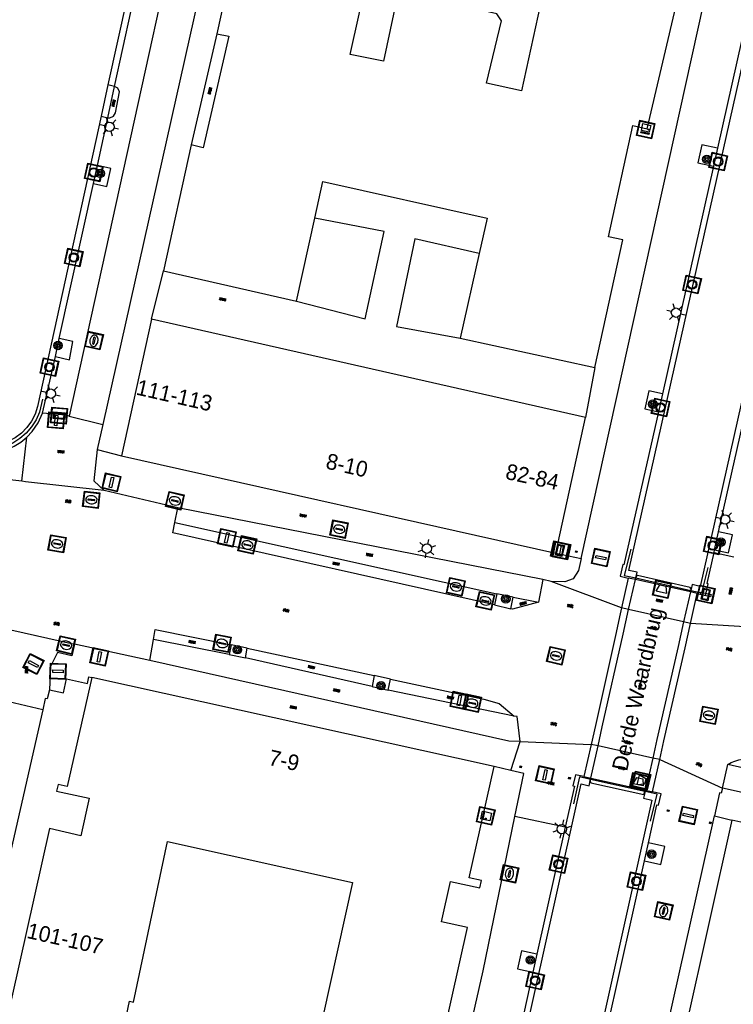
# Model space of a CAD drawing. Header units: metres. Extents: x 93870 to 95789, y 463036 to 464040.
# Tile 139 of 256: x 94405 to 94450, y 463748 to 463811. Entities that reach past the tile are written whole.
import ezdxf
from ezdxf.enums import TextEntityAlignment as Align

# ---------------------------------------------------------------- set-up
doc = ezdxf.new("R2010")
doc.units = ezdxf.units.M
doc.header["$LTSCALE"] = 25.4
for name, color, linetype in [('B_BEBOUWINGSGRENS_0', 1, 'Continuous'), ('G_GRENS_ALGEMEEN_0', 7, 'Continuous'), ('K_KUNSTWERKGRENS_1', 1, 'Continuous'), ('Q_BALUSTRADE_LIJN_1', 193, 'Continuous'), ('Q_BLOEMBAK_0', 93, 'Continuous'), ('Q_BOOM_0', 3, 'Continuous'), ('Q_BRANDKRAAN_0', 5, 'Continuous'), ('Q_CAI-KAST_0', 10, 'Continuous'), ('Q_INSPECTIE_OF_RIOOLPUT_0', 253, 'Continuous'), ('Q_KOLK_0', 254, 'Continuous'), ('Q_LICHTMAST_0', 2, 'Continuous'), ('Q_MEERRING_0', 7, 'Continuous'), ('Q_STRAATNAAMBORD_0', 7, 'Continuous'), ('Q_VERKEERSBORDPAAL_0', 40, 'Continuous'), ('Q_WATERLEIDINGPUT_0', 5, 'Continuous'), ('Q_ZAND_ZOUTBAK_0', 7, 'Continuous'), ('Q_ZAND_ZOUTBAK_1', 7, 'Continuous'), ('S_GBKN_SYMBOOL_GV_GROOT_0', 7, 'Continuous'), ('S_GBKN_SYMBOOL_GV_GROOT_1', 7, 'Continuous'), ('S_GBKN_SYMBOOL_OV_GROOT_0', 7, 'Continuous'), ('S_GBKN_SYMBOOL_OV_GROOT_1', 7, 'Continuous'), ('T_HEK_LIJN_0', 6, 'Continuous'), ('V_WEGGRENS_0', 7, 'Continuous'), ('V_WEGGRENS_1', 7, 'Continuous'), ('W_WATERGRENS_0', 5, 'Continuous'), ('Z_GBKN_HUISNUMMER_0', 252, 'Continuous'), ('Z_KUNSTWERKNAAM_1', 252, 'Continuous')]:
    doc.layers.add(name, color=color, linetype=linetype)
doc.layers.add('Q_AFSLUITPAAL_0', color=7, linetype='Continuous', true_color=0xf86a3a)
doc.layers.add('Q_PAALTJE_0', color=7, linetype='Continuous', true_color=0x666666)

# ---------------------------------------------------------------- blocks, each defined once
blk = doc.blocks.new('Q_ZAND_ZOUTBAK')
for points in [[(-0.5, 0.5), (0.5, 0.5), (0.5, -0.5), (-0.5, -0.5)], [(-0.336, 0.197), (0.331, 0.197), (0.19, -0.251), (-0.196, -0.251)]]:
    blk.add_lwpolyline(points, close=True)
blk.add_lwpolyline([(-0.442, 0.464), (0.438, 0.464, -0.414214), (0.459, 0.442), (0.459, -0.437, -0.414214), (0.438, -0.459), (-0.442, -0.459, -0.414214), (-0.463, -0.437), (-0.463, 0.442), (-0.463, 0.444), (-0.463, 0.446), (-0.463, 0.448), (-0.462, 0.45), (-0.461, 0.451), (-0.46, 0.453), (-0.459, 0.455), (-0.458, 0.456), (-0.457, 0.457), (-0.456, 0.459), (-0.454, 0.46), (-0.453, 0.461), (-0.451, 0.462), (-0.449, 0.462), (-0.447, 0.463), (-0.446, 0.463), (-0.444, 0.464), (-0.442, 0.464)], format="xyb")
blk = doc.blocks.new('Q_BLOEMBAK')
for points in [[(-0.5, 0.5), (0.5, 0.5), (0.5, -0.5), (-0.5, -0.5)], [(-0.336, 0.197), (0.331, 0.197), (0.19, -0.251), (-0.196, -0.251)]]:
    blk.add_lwpolyline(points, close=True)
blk.add_lwpolyline([(-0.442, 0.464), (0.438, 0.464, -0.414214), (0.459, 0.442), (0.459, -0.437, -0.414214), (0.438, -0.459), (-0.442, -0.459, -0.414214), (-0.463, -0.437), (-0.463, 0.442), (-0.463, 0.444), (-0.463, 0.446), (-0.463, 0.448), (-0.462, 0.45), (-0.461, 0.451), (-0.46, 0.453), (-0.459, 0.455), (-0.458, 0.456), (-0.457, 0.457), (-0.456, 0.459), (-0.454, 0.46), (-0.453, 0.461), (-0.451, 0.462), (-0.449, 0.462), (-0.447, 0.463), (-0.446, 0.463), (-0.444, 0.464), (-0.442, 0.464)], format="xyb")
blk = doc.blocks.new('Q_STRAATNAAMBORD')
for points in [[(-0.5, 0.5), (0.5, 0.5), (0.5, -0.5), (-0.5, -0.5)], [(-0.369, 0.22), (0.358, 0.22), (0.358, -0.214), (-0.369, -0.214)]]:
    blk.add_lwpolyline(points, close=True)
for points in [[(-0.442, 0.464), (0.438, 0.464, -0.414214), (0.459, 0.442), (0.459, -0.437, -0.414214), (0.438, -0.459), (-0.442, -0.459, -0.414214), (-0.463, -0.437), (-0.463, 0.442), (-0.463, 0.444), (-0.463, 0.446), (-0.463, 0.448), (-0.462, 0.45), (-0.461, 0.451), (-0.46, 0.453), (-0.459, 0.455), (-0.458, 0.456), (-0.457, 0.457), (-0.456, 0.459), (-0.454, 0.46), (-0.453, 0.461), (-0.451, 0.462), (-0.449, 0.462), (-0.447, 0.463), (-0.446, 0.463), (-0.444, 0.464), (-0.442, 0.464)], [(-0.287, 0.16), (0.281, 0.16, -0.414214), (0.303, 0.139), (0.303, -0.134, -0.414214), (0.281, -0.156), (-0.287, -0.156, -0.414214), (-0.308, -0.134), (-0.308, 0.139), (-0.308, 0.14), (-0.308, 0.142), (-0.307, 0.144), (-0.307, 0.146), (-0.306, 0.148), (-0.305, 0.149), (-0.304, 0.151), (-0.303, 0.152), (-0.302, 0.154), (-0.3, 0.155), (-0.299, 0.156), (-0.297, 0.157), (-0.296, 0.158), (-0.294, 0.159), (-0.292, 0.159), (-0.29, 0.16), (-0.288, 0.16), (-0.287, 0.16)]]:
    blk.add_lwpolyline(points, format="xyb")
blk = doc.blocks.new('Q_CAI-KAST')
for points in [[(-0.5, 0.5), (0.5, 0.5), (0.5, -0.5), (-0.5, -0.5)], [(-0.262, 0.264), (0.25, 0.264), (0.25, 0.187), (-0.262, 0.187)], [(-0.262, 0.107), (0.25, 0.107), (0.25, -0.332), (-0.262, -0.332)]]:
    blk.add_lwpolyline(points, close=True)
blk.add_lwpolyline([(-0.442, 0.464), (0.438, 0.464, -0.414214), (0.459, 0.442), (0.459, -0.437, -0.414214), (0.438, -0.459), (-0.442, -0.459, -0.414214), (-0.463, -0.437), (-0.463, 0.442), (-0.463, 0.444), (-0.463, 0.446), (-0.463, 0.448), (-0.462, 0.45), (-0.461, 0.451), (-0.46, 0.453), (-0.459, 0.455), (-0.458, 0.456), (-0.457, 0.457), (-0.456, 0.459), (-0.454, 0.46), (-0.453, 0.461), (-0.451, 0.462), (-0.449, 0.462), (-0.447, 0.463), (-0.446, 0.463), (-0.444, 0.464), (-0.442, 0.464)], format="xyb")
blk.add_circle((-0.177, -0.034), 0.0354)
blk = doc.blocks.new('Q_LICHTMAST')
for points in [[(-0.26, 0.15), (-0.52, 0.3)], [(0, 0.3), (0, 0.6)], [(0.26, 0.15), (0.52, 0.3)], [(-0.26, -0.15), (-0.52, -0.3)], [(0, -0.3), (0, -0.6)], [(0.26, -0.15), (0.52, -0.3)]]:
    blk.add_lwpolyline(points)
blk.add_circle((0, 0), 0.3)
blk = doc.blocks.new('Q_VERKEERSBORDPAAL')
for points in [[(-0.5, 0.5), (0.5, 0.5), (0.5, -0.5), (-0.5, -0.5)], [(-0.08, 0.333), (0.071, 0.333), (0.071, -0.329), (-0.08, -0.329)]]:
    blk.add_lwpolyline(points, close=True)
blk.add_lwpolyline([(-0.442, 0.464), (0.438, 0.464, -0.414214), (0.459, 0.442), (0.459, -0.437, -0.414214), (0.438, -0.459), (-0.442, -0.459, -0.414214), (-0.463, -0.437), (-0.463, 0.442), (-0.463, 0.444), (-0.463, 0.446), (-0.463, 0.448), (-0.462, 0.45), (-0.461, 0.451), (-0.46, 0.453), (-0.459, 0.455), (-0.458, 0.456), (-0.457, 0.457), (-0.456, 0.459), (-0.454, 0.46), (-0.453, 0.461), (-0.451, 0.462), (-0.449, 0.462), (-0.447, 0.463), (-0.446, 0.463), (-0.444, 0.464), (-0.442, 0.464)], format="xyb")
blk = doc.blocks.new('Q_AFSLUITPAAL')
for points in [[(-0.5, 0.5), (0.5, 0.5), (0.5, -0.5), (-0.5, -0.5)], [(-0.08, 0.333), (0.071, 0.333), (0.071, -0.329), (-0.08, -0.329)]]:
    blk.add_lwpolyline(points, close=True)
blk.add_lwpolyline([(-0.442, 0.464), (0.438, 0.464, -0.414214), (0.459, 0.442), (0.459, -0.437, -0.414214), (0.438, -0.459), (-0.442, -0.459, -0.414214), (-0.463, -0.437), (-0.463, 0.442), (-0.463, 0.444), (-0.463, 0.446), (-0.463, 0.448), (-0.462, 0.45), (-0.461, 0.451), (-0.46, 0.453), (-0.459, 0.455), (-0.458, 0.456), (-0.457, 0.457), (-0.456, 0.459), (-0.454, 0.46), (-0.453, 0.461), (-0.451, 0.462), (-0.449, 0.462), (-0.447, 0.463), (-0.446, 0.463), (-0.444, 0.464), (-0.442, 0.464)], format="xyb")
blk = doc.blocks.new('Q_PAAL_STEEN')
for points in [[(-0.5, 0.5), (0.5, 0.5), (0.5, -0.5), (-0.5, -0.5)], [(-0.08, 0.33), (0.07, 0.33), (0.07, -0.33), (-0.08, -0.33)]]:
    blk.add_lwpolyline(points, close=True)
blk.add_lwpolyline([(-0.44, 0.46), (0.44, 0.46, -0.414214), (0.46, 0.44), (0.46, -0.44, -0.414214), (0.44, -0.46), (-0.44, -0.46, -0.414214), (-0.46, -0.44), (-0.46, 0.44), (-0.46, 0.44), (-0.46, 0.45), (-0.46, 0.45), (-0.46, 0.45), (-0.46, 0.45), (-0.46, 0.45), (-0.46, 0.45), (-0.46, 0.46), (-0.46, 0.46), (-0.46, 0.46), (-0.45, 0.46), (-0.45, 0.46), (-0.45, 0.46), (-0.45, 0.46), (-0.45, 0.46), (-0.45, 0.46), (-0.44, 0.46), (-0.44, 0.46)], format="xyb")
blk = doc.blocks.new('Q_PAALTJE')
at = {"color": 251, "true_color": 0x666666, "xscale": 0.1, "yscale": 0.1, "zscale": 0.01}
blk.add_blockref('Q_PAAL_STEEN', (0, 0), dxfattribs=at)
blk = doc.blocks.new('Q_INSPECTIE_OF_RIOOLPUT')
blk.add_lwpolyline([(-0.5, 0.5), (0.5, 0.5), (0.5, -0.5), (-0.5, -0.5)], close=True)
for points in [[(-0.442, 0.464), (0.438, 0.464, -0.414214), (0.459, 0.442), (0.459, -0.437, -0.414214), (0.438, -0.459), (-0.442, -0.459, -0.414214), (-0.463, -0.437), (-0.463, 0.442), (-0.463, 0.444), (-0.463, 0.446), (-0.463, 0.448), (-0.462, 0.45), (-0.461, 0.451), (-0.46, 0.453), (-0.459, 0.455), (-0.458, 0.456), (-0.457, 0.457), (-0.456, 0.459), (-0.454, 0.46), (-0.453, 0.461), (-0.451, 0.462), (-0.449, 0.462), (-0.447, 0.463), (-0.446, 0.463), (-0.444, 0.464), (-0.442, 0.464)], [(-0.345, 0.105, 0.380426), (-0.276, -0.18)], [(-0.008, 0.266, 0.240218), (-0.345, 0.105)], [(-0.194, 0.045, 0.853344), (-0.194, -0.032)], [(0.331, 0.111, 0.240191), (-0.008, 0.266)], [(0.185, -0.032, 0.849746), (0.185, 0.045)], [(0.267, -0.176, 0.380426), (0.331, 0.111)], [(-0.276, -0.18, 0.148452), (0.012, -0.257)], [(0.012, -0.257, 0.131742), (0.267, -0.176)]]:
    blk.add_lwpolyline(points, format="xyb")
for points in [[(-0.194, 0.045), (0.185, 0.045)], [(0.185, -0.032), (-0.194, -0.032)]]:
    blk.add_lwpolyline(points)
blk = doc.blocks.new('Q_WATERLEIDINGPUT')
blk.add_lwpolyline([(-0.5, 0.5), (0.5, 0.5), (0.5, -0.5), (-0.5, -0.5)], close=True)
for points in [[(-0.442, 0.464), (0.438, 0.464, -0.414214), (0.459, 0.442), (0.459, -0.437, -0.414214), (0.438, -0.459), (-0.442, -0.459, -0.414214), (-0.463, -0.437), (-0.463, 0.442), (-0.463, 0.444), (-0.463, 0.446), (-0.463, 0.448), (-0.462, 0.45), (-0.461, 0.451), (-0.46, 0.453), (-0.459, 0.455), (-0.458, 0.456), (-0.457, 0.457), (-0.456, 0.459), (-0.454, 0.46), (-0.453, 0.461), (-0.451, 0.462), (-0.449, 0.462), (-0.447, 0.463), (-0.446, 0.463), (-0.444, 0.464), (-0.442, 0.464)], [(-0.345, 0.105, 0.380426), (-0.276, -0.18)], [(-0.008, 0.266, 0.240218), (-0.345, 0.105)], [(-0.194, 0.045, 0.853344), (-0.194, -0.032)], [(0.331, 0.111, 0.240191), (-0.008, 0.266)], [(0.185, -0.032, 0.849746), (0.185, 0.045)], [(0.267, -0.176, 0.380426), (0.331, 0.111)], [(-0.276, -0.18, 0.148452), (0.012, -0.257)], [(0.012, -0.257, 0.131742), (0.267, -0.176)]]:
    blk.add_lwpolyline(points, format="xyb")
for points in [[(-0.194, 0.045), (0.185, 0.045)], [(0.185, -0.032), (-0.194, -0.032)]]:
    blk.add_lwpolyline(points)
blk = doc.blocks.new('Q_KOLK')
blk.add_lwpolyline([(-0.5, 0.5), (0.5, 0.5), (0.5, -0.5), (-0.5, -0.5)], close=True)
for points in [[(-0.442, 0.464), (0.438, 0.464, -0.414214), (0.459, 0.442), (0.459, -0.437, -0.414214), (0.438, -0.459), (-0.442, -0.459, -0.414214), (-0.463, -0.437), (-0.463, 0.442, -0.414214), (-0.442, 0.464)], [(-0.345, 0.105, 0.380426), (-0.276, -0.18)], [(-0.008, 0.266, 0.240218), (-0.345, 0.105)], [(-0.194, 0.045, 0.853344), (-0.194, -0.032)], [(0.331, 0.111, 0.240191), (-0.008, 0.266)], [(0.185, -0.032, 0.849746), (0.185, 0.045)], [(0.267, -0.176, 0.380426), (0.331, 0.111)], [(-0.276, -0.18, 0.148452), (0.012, -0.257)], [(0.012, -0.257, 0.131742), (0.267, -0.176)]]:
    blk.add_lwpolyline(points, format="xyb")
for points in [[(-0.194, 0.045), (0.185, 0.045)], [(0.185, -0.032), (-0.194, -0.032)]]:
    blk.add_lwpolyline(points)
blk = doc.blocks.new('Q_BRANDKRAAN')
blk.add_lwpolyline([(-0.5, 0.5), (0.5, 0.5), (0.5, -0.5), (-0.5, -0.5)], close=True)
for points in [[(-0.442, 0.464), (0.438, 0.464, -0.414214), (0.459, 0.442), (0.459, -0.437, -0.414214), (0.438, -0.459), (-0.442, -0.459, -0.414214), (-0.463, -0.437), (-0.463, 0.442), (-0.463, 0.444), (-0.463, 0.446), (-0.463, 0.448), (-0.462, 0.45), (-0.461, 0.451), (-0.46, 0.453), (-0.459, 0.455), (-0.458, 0.456), (-0.457, 0.457), (-0.456, 0.459), (-0.454, 0.46), (-0.453, 0.461), (-0.451, 0.462), (-0.449, 0.462), (-0.447, 0.463), (-0.446, 0.463), (-0.444, 0.464), (-0.442, 0.464)], [(-0.345, 0.105, 0.380426), (-0.276, -0.18)], [(-0.008, 0.266, 0.240218), (-0.345, 0.105)], [(-0.194, 0.045, 0.853344), (-0.194, -0.032)], [(0.331, 0.111, 0.240191), (-0.008, 0.266)], [(0.185, -0.032, 0.849746), (0.185, 0.045)], [(0.267, -0.176, 0.380426), (0.331, 0.111)], [(-0.276, -0.18, 0.148452), (0.012, -0.257)], [(0.012, -0.257, 0.131742), (0.267, -0.176)]]:
    blk.add_lwpolyline(points, format="xyb")
for points in [[(-0.194, 0.045), (0.185, 0.045)], [(0.185, -0.032), (-0.194, -0.032)]]:
    blk.add_lwpolyline(points)
blk = doc.blocks.new('Q_MEERRING')
blk.add_lwpolyline([(-0.5, 0.5), (0.5, 0.5), (0.5, -0.5), (-0.5, -0.5)], close=True)
blk.add_lwpolyline([(-0.442, 0.464), (0.438, 0.464, -0.414214), (0.459, 0.442), (0.459, -0.437, -0.414214), (0.438, -0.459), (-0.442, -0.459, -0.414214), (-0.463, -0.437), (-0.463, 0.442), (-0.463, 0.444), (-0.463, 0.446), (-0.463, 0.448), (-0.462, 0.45), (-0.461, 0.451), (-0.46, 0.453), (-0.459, 0.455), (-0.458, 0.456), (-0.457, 0.457), (-0.456, 0.459), (-0.454, 0.46), (-0.453, 0.461), (-0.451, 0.462), (-0.449, 0.462), (-0.447, 0.463), (-0.446, 0.463), (-0.444, 0.464), (-0.442, 0.464)], format="xyb")
for radius in [0.3, 0.3, 0.25, 0.25]:
    blk.add_circle((0, 0), radius)
blk = doc.blocks.new('Q_BOOM')
for radius in [0.27, 0.18, 0.09]:
    blk.add_circle((0, 0), radius)
blk = doc.blocks.new('S_GBKN_SYMBOOL_OV_GROOT')
for points in [[(-0.21875, 0.0625), (0.21875, 0.0625)], [(-0.21875, 0), (0.21875, 0)], [(-0.1875, 0.0625), (-0.1875, 0)], [(-0.125, 0.09375), (-0.125, 0.0625)], [(-0.125, 0), (-0.125, -0.0625)], [(-0.0625, 0.0625), (-0.0625, 0)], [(0, 0.09375), (0, 0.0625)], [(0, 0), (0, -0.0625)], [(0.0625, 0.0625), (0.0625, 0)], [(0.125, 0.09375), (0.125, 0.0625)], [(0.125, 0), (0.125, -0.0625)], [(0.1875, 0.0625), (0.1875, 0)], [(-0.21875, -0.0625), (0.21875, -0.0625)], [(-0.1875, -0.0625), (-0.1875, -0.09375)], [(-0.0625, -0.0625), (-0.0625, -0.09375)], [(0.0625, -0.0625), (0.0625, -0.09375)], [(0.1875, -0.0625), (0.1875, -0.09375)]]:
    blk.add_lwpolyline(points)
blk = doc.blocks.new('S_GBKN_SYMBOOL_GV_GROOT')
for points in [[(-0.1875, 0.03125), (-0.09375, 0.09375)], [(-0.1875, -0.0625), (0.0625, 0.09375)], [(-0.1875, 0.09375), (0.125, -0.09375)], [(-0.1875, 0), (-0.03125, -0.09375)], [(-0.125, -0.09375), (0.1875, 0.09375)], [(-0.0625, 0.09375), (0.1875, -0.0625)], [(0.03125, -0.09375), (0.1875, 0)], [(0.09375, 0.09375), (0.1875, 0.03125)]]:
    blk.add_lwpolyline(points)

msp = doc.modelspace()

# ---------------------------------------------------------------- linework, layer by layer
at = {"layer": 'B_BEBOUWINGSGRENS_0'}
for p, q in [((94423.52, 463837.9), (94417.42, 463809.82)), ((94417.42, 463809.82), (94418.18, 463809.68)), ((94415.78, 463802.74), (94414, 463794.69)), ((94422.51, 463792.76), (94423.676, 463798.07)), ((94434.179, 463795.804), (94432.95, 463790.4)), ((94414, 463794.69), (94422.51, 463792.76)), ((94413.245, 463791.614), (94411.327, 463782.887)), ((94440.957, 463785.329), (94413.245, 463791.614)), ((94432.95, 463790.4), (94441.56, 463788.53)), ((94439.067, 463776.674), (94440.957, 463785.329)), ((94411.327, 463782.887), (94439.067, 463776.674)), ((94435.124, 463763.05), (94409.427, 463768.739)), ((94450.311, 463759.629), (94431.692, 463676.069)), ((94470.575, 463755.085), (94450.311, 463759.629))]:
    msp.add_line(p, q, dxfattribs=at)
for points in [[(94446.81, 463811.92), (94438.51, 463813.7), (94436.87, 463806.2), (94434.63, 463806.69), (94435.6, 463810.66), (94435.29, 463811.11), (94429.38, 463812.46), (94428.92, 463812.1), (94428.06, 463808.08), (94425.92, 463808.51), (94429.96, 463826.55), (94432.05, 463826.07), (94431.48, 463823.31), (94431.84, 463822.86), (94437.75, 463821.51)], [(94441.56, 463788.53), (94443.35, 463796.676), (94442.432, 463796.877), (94443.99, 463803.968), (94444.908, 463803.766), (94446.81, 463811.92)], [(94418.18, 463809.68), (94416.54, 463802.55), (94415.78, 463802.74)], [(94423.676, 463798.07), (94424.19, 463800.41), (94434.69, 463798.05), (94434.179, 463795.804)], [(94409.427, 463768.739), (94407.86, 463761.77), (94407.27, 463761.9), (94407.17, 463761.48), (94409.26, 463761.02), (94408.73, 463758.63), (94406.73, 463759.08), (94403.84, 463746.13), (94404.26, 463746.04)], [(94424.101, 463711.004), (94433.429, 463752.764), (94431.766, 463753.129), (94432.33, 463755.7), (94434.21, 463755.29), (94434.32, 463755.76), (94433.537, 463755.938), (94435.124, 463763.05)], [(94411.12, 463744.6), (94411.84, 463748.06), (94412.1, 463748), (94414.26, 463758.26), (94426.09, 463755.63), (94423.23, 463742.74), (94421.58, 463743.1), (94419.15, 463732.14), (94420.79, 463731.77), (94416.56, 463712.7)]]:
    msp.add_lwpolyline(points, dxfattribs=at)
at = {"layer": 'G_GRENS_ALGEMEEN_0'}
for p, q in [((94410.877, 463806.475), (94410.447, 463806.565)), ((94410.461, 463804.467), (94410.877, 463806.475)), ((94410.021, 463804.568), (94410.461, 463804.467)), ((94449.393, 463802.533), (94449.135, 463801.383)), ((94409.537, 463800.278), (94409.791, 463801.427)), ((94407.1, 463789.22), (94407.352, 463790.369)), ((94445.875, 463786.852), (94445.616, 463785.702)), ((94449.21, 463776.881), (94449.466, 463778.031)), ((94444.724, 463757.019), (94444.98, 463758.169)), ((94437.859, 463751.07), (94437.602, 463749.92))]:
    msp.add_line(p, q, dxfattribs=at)
at = {"layer": 'K_KUNSTWERKGRENS_1'}
for p, q in [((94443.696, 463775.079), (94443.269, 463773.173)), ((94444.148, 463774.983), (94443.696, 463775.079)), ((94444.148, 463774.983), (94444.148, 463774.983)), ((94447.662, 463774.19), (94447.685, 463774.291)), ((94448.105, 463774.088), (94447.662, 463774.19)), ((94447.672, 463772.178), (94448.105, 463774.088)), ((94443.269, 463773.173), (94443.142, 463772.606)), ((94443.142, 463772.606), (94442.919, 463771.608)), ((94447.318, 463770.617), (94447.672, 463772.178)), ((94442.919, 463771.608), (94441.59, 463765.674)), ((94445.972, 463764.678), (94447.318, 463770.617)), ((94441.59, 463765.674), (94441.318, 463764.459)), ((94445.703, 463763.49), (94445.972, 463764.678)), ((94441.318, 463764.459), (94440.858, 463762.406)), ((94440.858, 463762.406), (94441.299, 463762.308)), ((94441.281, 463762.225), (94441.263, 463762.144)), ((94441.299, 463762.308), (94441.281, 463762.225)), ((94444.758, 463761.456), (94444.785, 463761.527)), ((94444.785, 463761.527), (94444.786, 463761.527)), ((94444.786, 463761.527), (94445.235, 463761.425))]:
    msp.add_line(p, q, dxfattribs=at)
for points in [[(94447.703, 463774.377), (94447.652, 463774.476), (94444.282, 463775.235), (94444.192, 463775.178), (94444.148, 463774.983)], [(94447.685, 463774.291), (94447.704, 463774.376), (94447.703, 463774.377)], [(94441.263, 463762.144), (94441.254, 463762.105), (94441.306, 463762.015), (94444.684, 463761.258), (94444.758, 463761.456)]]:
    msp.add_lwpolyline(points, dxfattribs=at)
at = {"layer": 'Q_BALUSTRADE_LIJN_1'}
for p, q in [((94444.175, 463775.085), (94447.684, 463774.291)), ((94444.758, 463761.456), (94441.281, 463762.225)), ((94444.769, 463761.454), (94444.758, 463761.456))]:
    msp.add_line(p, q, dxfattribs=at)
at = {"layer": 'T_HEK_LIJN_0'}
for p, q in [((94447.684, 463774.291), (94447.685, 463774.291)), ((94441.281, 463762.225), (94441.281, 463762.225))]:
    msp.add_line(p, q, dxfattribs=at)
for points in [[(94406.269, 463786.509), (94406.078, 463785.678), (94405.865, 463785.191), (94405.584, 463784.741), (94405.238, 463784.337), (94404.838, 463783.988), (94404.39, 463783.702), (94403.905, 463783.485), (94403.393, 463783.341), (94402.866, 463783.275), (94402.335, 463783.287), (94401.812, 463783.377), (94401.619, 463783.44)], [(94443.848, 463776.922), (94443.441, 463775.251), (94444.171, 463775.086)], [(94447.685, 463774.291), (94448.403, 463774.128), (94448.804, 463775.745)], [(94441.281, 463762.225), (94440.574, 463762.381), (94440.185, 463760.66)], [(94445.115, 463759.549), (94445.542, 463761.283), (94444.769, 463761.454)]]:
    msp.add_lwpolyline(points, dxfattribs=at)
at = {"layer": 'V_WEGGRENS_0'}
for p, q in [((94437.52, 463907.16), (94410.122, 463784.892)), ((94452.58, 463816.745), (94449.393, 463802.533)), ((94410.877, 463806.475), (94411.944, 463811.329)), ((94417.42, 463809.82), (94415.78, 463802.74)), ((94409.791, 463801.427), (94410.461, 463804.467)), ((94449.135, 463801.383), (94445.875, 463786.852)), ((94407.352, 463790.369), (94409.537, 463800.278)), ((94434.179, 463795.804), (94430.07, 463796.75)), ((94413.245, 463791.614), (94414, 463794.69)), ((94449.466, 463778.031), (94452.675, 463792.374)), ((94406.282, 463785.603), (94407.1, 463789.22)), ((94441.56, 463788.53), (94440.957, 463785.329)), ((94407.985, 463785.424), (94410.122, 463784.892)), ((94410.122, 463784.892), (94409.763, 463783.289)), ((94404.967, 463781.259), (94405.282, 463784.069)), ((94409.763, 463783.289), (94411.327, 463782.887)), ((94414.914, 463779.563), (94410.225, 463780.675)), ((94414.726, 463778.618), (94414.914, 463779.563)), ((94438.245, 463774.991), (94414.914, 463779.563)), ((94414.597, 463777.968), (94414.726, 463778.618)), ((94414.726, 463778.618), (94435.293, 463774.081)), ((94435.15, 463773.361), (94414.597, 463777.968)), ((94439.067, 463776.674), (94440.693, 463776.332)), ((94449.174, 463776.722), (94449.21, 463776.881)), ((94449.174, 463776.722), (94450.432, 463776.444)), ((94438.245, 463774.991), (94437.967, 463773.547)), ((94438.76, 463774.85), (94438.245, 463774.991)), ((94443.269, 463773.173), (94438.76, 463774.85)), ((94443.696, 463775.079), (94443.269, 463773.173)), ((94435.293, 463774.081), (94435.15, 463773.361)), ((94436.332, 463773.851), (94435.293, 463774.081)), ((94447.672, 463772.178), (94448.105, 463774.088)), ((94436.186, 463773.124), (94436.332, 463773.851)), ((94437.967, 463773.547), (94436.29, 463773.1)), ((94436.332, 463773.851), (94437.967, 463773.547)), ((94435.15, 463773.361), (94436.186, 463773.124)), ((94436.29, 463773.1), (94436.186, 463773.124)), ((94443.269, 463773.173), (94443.142, 463772.606)), ((94402.4, 463772.197), (94408.321, 463770.849)), ((94443.142, 463772.606), (94442.919, 463771.608)), ((94447.318, 463770.617), (94447.672, 463772.178)), ((94452.807, 463771.859), (94447.672, 463772.178)), ((94447.672, 463772.178), (94447.672, 463772.178)), ((94413.37, 463771.154), (94413.482, 463771.789)), ((94413.482, 463771.789), (94418.319, 463770.824)), ((94442.919, 463771.608), (94441.59, 463765.674)), ((94413.132, 463769.807), (94413.37, 463771.154)), ((94418.193, 463770.191), (94413.37, 463771.154)), ((94413.132, 463769.807), (94408.321, 463770.849)), ((94418.319, 463770.824), (94418.193, 463770.191)), ((94419.359, 463770.6), (94418.319, 463770.824)), ((94419.235, 463769.983), (94419.359, 463770.6)), ((94419.359, 463770.6), (94427.468, 463768.849)), ((94445.972, 463764.678), (94447.318, 463770.617)), ((94418.193, 463770.191), (94419.235, 463769.983)), ((94427.331, 463768.161), (94419.235, 463769.983)), ((94427.468, 463768.849), (94427.331, 463768.161)), ((94428.508, 463768.625), (94427.468, 463768.849)), ((94428.368, 463767.924), (94428.508, 463768.625)), ((94427.331, 463768.161), (94428.368, 463767.924)), ((94436.397, 463766.261), (94428.368, 463767.924)), ((94406.291, 463766.674), (94403.387, 463767.338)), ((94406.291, 463766.674), (94402.5, 463750)), ((94435.441, 463767.072), (94436.397, 463766.261)), ((94441.59, 463765.674), (94441.318, 463764.459)), ((94436.186, 463762.785), (94436.799, 463764.645)), ((94436.799, 463764.645), (94441.318, 463764.459)), ((94445.703, 463763.49), (94445.972, 463764.678)), ((94441.318, 463764.459), (94440.858, 463762.406)), ((94441.318, 463764.459), (94441.318, 463764.459)), ((94445.235, 463761.425), (94445.703, 463763.49)), ((94445.703, 463763.49), (94445.703, 463763.49)), ((94445.703, 463763.49), (94449.711, 463761.673)), ((94436.186, 463762.785), (94435.124, 463763.05)), ((94449.711, 463761.673), (94450.054, 463763.184)), ((94439.667, 463759.17), (94436.456, 463759.862)), ((94449.194, 463759.889), (94450.311, 463759.629)), ((94439.667, 463759.17), (94437.859, 463751.07)), ((94441.601, 463742.983), (94444.724, 463757.019)), ((94437.602, 463749.92), (94434.381, 463735.453))]:
    msp.add_line(p, q, dxfattribs=at)
for points in [[(94440.693, 463776.332), (94456.32, 463847.09), (94470.82, 463911.8)], [(94433.112, 463899.551), (94418.824, 463834.694), (94407.985, 463785.424)], [(94410.461, 463804.467), (94410.588, 463804.463), (94410.818, 463804.567), (94410.945, 463804.785), (94411.19, 463806.133), (94411.088, 463806.354), (94410.877, 463806.475)], [(94449.393, 463802.533), (94448.398, 463802.75), (94448.146, 463801.599), (94449.135, 463801.383)], [(94409.537, 463800.278), (94410.396, 463800.089), (94410.647, 463801.24), (94409.791, 463801.427)], [(94422.51, 463792.76), (94426.88, 463791.64), (94428.1, 463797.2), (94423.676, 463798.07)], [(94430.07, 463796.75), (94428.9, 463791.14), (94432.95, 463790.4)], [(94407.1, 463789.22), (94407.993, 463789.023), (94408.211, 463790.182), (94407.352, 463790.369)], [(94445.875, 463786.852), (94444.999, 463787.043), (94444.748, 463785.892), (94445.616, 463785.702)], [(94405.282, 463784.069), (94405.624, 463784.431), (94406.005, 463784.987), (94406.282, 463785.603)], [(94407.985, 463785.424), (94407.759, 463785.481), (94406.282, 463785.603)], [(94445.616, 463785.702), (94443.415, 463775.92), (94443.341, 463775.937), (94443.173, 463775.21), (94443.696, 463775.079)], [(94401.57, 463783.218), (94402.06, 463783.106), (94402.555, 463783.055), (94403.052, 463783.069), (94403.543, 463783.147), (94404.02, 463783.29), (94404.474, 463783.493), (94404.897, 463783.755), (94405.282, 463784.069)], [(94409.763, 463783.289), (94409.55, 463781.29), (94410.225, 463780.675)], [(94404.967, 463781.259), (94404.01, 463781.369), (94401.296, 463781.968)], [(94410.225, 463780.675), (94405.202, 463781.232), (94404.967, 463781.259)], [(94449.21, 463776.881), (94450.09, 463776.689), (94450.342, 463777.84), (94449.466, 463778.031)], [(94448.105, 463774.088), (94448.627, 463773.975), (94448.791, 463774.711), (94448.729, 463774.728), (94449.174, 463776.722)], [(94440.693, 463776.332), (94440.51, 463775.568), (94440.17, 463775.02), (94439.65, 463774.84), (94438.76, 463774.85)], [(94408.321, 463770.849), (94408.149, 463770.119), (94407.237, 463770.33), (94406.78, 463769.44), (94406.731, 463767.947)], [(94436.799, 463764.645), (94436.064, 463764.675), (94413.132, 463769.807)], [(94406.731, 463767.947), (94407.617, 463767.754), (94407.805, 463768.635), (94409.149, 463768.351), (94409.233, 463768.777), (94409.427, 463768.739)], [(94428.508, 463768.625), (94434.46, 463767.34), (94435.441, 463767.072)], [(94406.731, 463767.947), (94406.578, 463767.36), (94406.452, 463767.384), (94406.291, 463766.674)], [(94436.799, 463764.645), (94436.604, 463766.246), (94436.397, 463766.261)], [(94450.054, 463763.184), (94450.276, 463763.298), (94450.508, 463763.392), (94450.747, 463763.464), (94450.992, 463763.514), (94451.241, 463763.542), (94451.49, 463763.548), (94451.74, 463763.531)], [(94436.456, 463759.862), (94437.023, 463762.599), (94436.186, 463762.785)], [(94469.099, 463758.941), (94452.533, 463762.579), (94451.075, 463762.935), (94450.054, 463763.184)], [(94440.858, 463762.406), (94440.319, 463762.519), (94440.153, 463761.803), (94440.25, 463761.781), (94439.667, 463759.17)], [(94449.711, 463761.673), (94449.635, 463761.339), (94449.524, 463761.365), (94449.194, 463759.889)], [(94479.611, 463755.041), (94470.846, 463756.983), (94449.711, 463761.673)], [(94444.98, 463758.169), (94445.521, 463760.597), (94445.626, 463760.574), (94445.794, 463761.296), (94445.235, 463761.425)], [(94407.97, 463630.974), (94424.19, 463704.8), (94434.416, 463750), (94436.456, 463759.862)], [(94420.885, 463625.508), (94420.503, 463625.637), (94420.066, 463625.978), (94419.768, 463626.445), (94419.642, 463626.985), (94419.703, 463627.536), (94421.84, 463637.311), (94429.879, 463673.428), (94436.636, 463703.691), (94441.659, 463726.201), (94449.194, 463759.889)], [(94444.724, 463757.019), (94445.772, 463756.791), (94446.023, 463757.942), (94444.98, 463758.169)], [(94437.859, 463751.07), (94436.875, 463751.285), (94436.624, 463750.133), (94437.602, 463749.92)]]:
    msp.add_lwpolyline(points, dxfattribs=at)
at = {"layer": 'V_WEGGRENS_1'}
for p, q in [((94447.661, 463774.19), (94444.148, 463774.983)), ((94447.662, 463774.19), (94447.661, 463774.19)), ((94443.718, 463773.071), (94443.269, 463773.173)), ((94443.269, 463773.173), (94443.269, 463773.173)), ((94447.227, 463772.279), (94443.718, 463773.071)), ((94447.672, 463772.178), (94447.227, 463772.279)), ((94441.761, 463764.361), (94441.318, 463764.459)), ((94445.254, 463763.589), (94441.761, 463764.361)), ((94445.703, 463763.49), (94445.254, 463763.589)), ((94441.299, 463762.308), (94441.3, 463762.308)), ((94441.3, 463762.308), (94444.785, 463761.527))]:
    msp.add_line(p, q, dxfattribs=at)
at = {"layer": 'W_WATERGRENS_0'}
for p, q in [((94427.45, 463883.935), (94410.447, 463806.565)), ((94443.739, 463775.569), (94457.535, 463837.054)), ((94410.447, 463806.565), (94410.021, 463804.568)), ((94443.718, 463773.071), (94444.148, 463774.983)), ((94444.148, 463774.983), (94444.171, 463775.086)), ((94447.661, 463774.19), (94447.227, 463772.279)), ((94447.684, 463774.291), (94447.661, 463774.19)), ((94447.703, 463774.377), (94447.684, 463774.291)), ((94443.367, 463771.507), (94443.718, 463773.071)), ((94447.227, 463772.279), (94446.873, 463770.717)), ((94442.033, 463765.573), (94443.367, 463771.507)), ((94446.873, 463770.717), (94445.524, 463764.78)), ((94441.761, 463764.361), (94442.033, 463765.573)), ((94445.524, 463764.78), (94445.254, 463763.589)), ((94441.3, 463762.308), (94441.761, 463764.361)), ((94445.254, 463763.589), (94444.786, 463761.527)), ((94441.263, 463762.144), (94441.281, 463762.225)), ((94441.281, 463762.225), (94441.3, 463762.308)), ((94444.786, 463761.527), (94444.769, 463761.454))]:
    msp.add_line(p, q, dxfattribs=at)
for points in [[(94462.089, 463836.019), (94448.289, 463774.542), (94447.77, 463774.671), (94447.703, 463774.377)], [(94410.021, 463804.568), (94405.962, 463786.03), (94405.804, 463785.554), (94405.576, 463785.107), (94405.285, 463784.698), (94404.935, 463784.338), (94404.536, 463784.034), (94404.096, 463783.793), (94403.625, 463783.62), (94403.134, 463783.519), (94402.632, 463783.492), (94401.379, 463783.698)], [(94444.171, 463775.086), (94444.255, 463775.46), (94443.739, 463775.569)], [(94411.394, 463628.609), (94411.495, 463629.072), (94411.324, 463630.046), (94440.677, 463761.934), (94441.189, 463761.819), (94441.263, 463762.144)], [(94444.769, 463761.454), (94444.668, 463761.018), (94445.191, 463760.893), (94416.981, 463633.999), (94415.886, 463629.115), (94415.329, 463628.218), (94415.234, 463627.747), (94415.23, 463627.727)]]:
    msp.add_lwpolyline(points, dxfattribs=at)
at = {"layer": 'Z_KUNSTWERKNAAM_1'}
msp.add_line((94444.41, 463767.966), (94444.629, 463768.942), dxfattribs=at)

# ---------------------------------------------------------------- block references
at = {"layer": 'Q_AFSLUITPAAL_0'}
for p, rotation in [((94441.945, 463776.385), 77.54606279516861), ((94405.706, 463769.594), 62.82026578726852), ((94407.267, 463769.129), 88.1202372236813), ((94438.373, 463762.514), 167.4711922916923), ((94447.527, 463759.924), 77.39216045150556)]:
    msp.add_blockref('Q_AFSLUITPAAL', p, dxfattribs=dict(at, rotation=rotation))
at = {"layer": 'Q_BLOEMBAK_0', "rotation": 167.2831512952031}
msp.add_blockref('Q_BLOEMBAK', (94445.841, 463774.365), dxfattribs=at)
at = {"layer": 'Q_BOOM_0'}
for p, rotation in [((94448.714, 463801.817), 167.6799191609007), ((94409.962, 463800.921), 77.53456671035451), ((94407.269, 463789.929), 77.62968643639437), ((94445.259, 463786.185), 167.6530386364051), ((94449.603, 463777.37), 77.4500927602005), ((94435.872, 463773.747), 167.5179119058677), ((94418.73, 463770.503), 167.8450583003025), ((94427.906, 463768.208), 167.126498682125), ((94445.183, 463757.446), 77.4500927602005), ((94437.438, 463750.692), 77.40263146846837)]:
    msp.add_blockref('Q_BOOM', p, dxfattribs=dict(at, rotation=rotation))
at = {"layer": 'Q_BRANDKRAAN_0', "rotation": 167.5600082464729}
msp.add_blockref('Q_BRANDKRAAN', (94432.68, 463774.523), dxfattribs=at)
at = {"layer": 'Q_CAI-KAST_0'}
for p, rotation in [((94444.805, 463803.717), 167.5902002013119), ((94434.587, 463759.898), 77.42087449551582)]:
    msp.add_blockref('Q_CAI-KAST', p, dxfattribs=dict(at, rotation=rotation))
at = {"layer": 'Q_INSPECTIE_OF_RIOOLPUT_0'}
for p, rotation in [((94409.57, 463790.241), 77.59302515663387), ((94407.208, 463777.269), 169.702541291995), ((94439.074, 463770.12), 167.3157088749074), ((94448.847, 463766.316), 168.7531201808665), ((94436.112, 463756.197), 78.31293619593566), ((94445.959, 463753.828), 77.39216045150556)]:
    msp.add_blockref('Q_INSPECTIE_OF_RIOOLPUT', p, dxfattribs=dict(at, rotation=rotation))
at = {"layer": 'Q_KOLK_0'}
for p, rotation in [((94414.733, 463780.015), 166.6587235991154), ((94425.223, 463778.203), 168.9126761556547), ((94419.362, 463777.196), 167.3658600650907), ((94434.561, 463773.626), 167.3658600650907), ((94417.75, 463770.911), 168.7174054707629), ((94433.726, 463767.09), 168.2981248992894)]:
    msp.add_blockref('Q_KOLK', p, dxfattribs=dict(at, rotation=rotation))
at = {"layer": 'Q_LICHTMAST_0'}
for p, rotation in [((94410.554, 463803.892), 77.57101062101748), ((94446.743, 463792.026), 77.35518121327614), ((94406.819, 463786.854), 77.2566839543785), ((94449.879, 463778.813), 77.388740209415), ((94430.83, 463776.958), 168.9126761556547), ((94439.449, 463759.048), 167.8382374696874)]:
    msp.add_blockref('Q_LICHTMAST', p, dxfattribs=dict(at, rotation=rotation))
at = {"layer": 'Q_MEERRING_0'}
for p, rotation in [((94449.439, 463801.67), 77.35326686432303), ((94409.552, 463800.98), 77.53456671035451), ((94408.278, 463795.542), 77.56489782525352), ((94447.769, 463793.825), 77.35326686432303), ((94406.722, 463788.546), 77.64966793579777), ((94445.76, 463785.974), 77.30776163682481), ((94449.089, 463777.154), 77.4500927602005), ((94439.247, 463756.805), 77.41727814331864), ((94444.218, 463755.721), 77.46631591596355), ((94437.746, 463749.373), 77.45274832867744)]:
    msp.add_blockref('Q_MEERRING', p, dxfattribs=dict(at, rotation=rotation))
at = {"layer": 'Q_PAALTJE_0'}
for p, rotation in [((94440.373, 463776.764), 168.1219976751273), ((94436.82, 463763.023), 167.4711922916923), ((94439.94, 463762.301), 76.94695391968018), ((94446.247, 463760.226), 167.644640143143), ((94448.939, 463759.448), 77.3921604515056)]:
    msp.add_blockref('Q_PAALTJE', p, dxfattribs=dict(at, rotation=rotation))
at = {"layer": 'Q_STRAATNAAMBORD_0'}
for p, rotation in [((94407.334, 463785.455), 175.278095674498), ((94439.33, 463776.857), 77.68164416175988), ((94448.646, 463774.034), 77.43822579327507)]:
    msp.add_blockref('Q_STRAATNAAMBORD', p, dxfattribs=dict(at, rotation=rotation))
at = {"layer": 'Q_VERKEERSBORDPAAL_0'}
for p, rotation in [((94407.143, 463785.145), 175.278095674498), ((94410.681, 463781.19), 166.6587235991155), ((94418.051, 463777.651), 167.5600082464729), ((94439.434, 463776.831), 168.1219976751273), ((94448.646, 463774.034), 77.43822579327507), ((94409.903, 463770.047), 167.7792379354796), ((94432.901, 463767.265), 168.2981248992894)]:
    msp.add_blockref('Q_VERKEERSBORDPAAL', p, dxfattribs=dict(at, rotation=rotation))
at = {"layer": 'Q_WATERLEIDINGPUT_0'}
for p, rotation in [((94409.395, 463780.081), 173.6723280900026), ((94407.779, 463770.801), 167.1744051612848)]:
    msp.add_blockref('Q_WATERLEIDINGPUT', p, dxfattribs=dict(at, rotation=rotation))
at = {"layer": 'Q_ZAND_ZOUTBAK_0', "rotation": 77.20634465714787}
msp.add_blockref('Q_ZAND_ZOUTBAK', (94444.527, 463762.156), dxfattribs=at)
at = {"layer": 'Q_ZAND_ZOUTBAK_1', "rotation": 167.3720346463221}
msp.add_blockref('Q_ZAND_ZOUTBAK', (94444.371, 463762.068), dxfattribs=at)
at = {"layer": 'S_GBKN_SYMBOOL_GV_GROOT_0'}
for p, rotation in [((94407.923, 463779.968), 173.6723280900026), ((94439.984, 463773.3), 167.3157088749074), ((94421.828, 463773.015), 167.8150392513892), ((94407.179, 463772.16), 171.6118913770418), ((94450.127, 463770.535), 166.3789910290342), ((94438.925, 463765.766), 167.1913038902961), ((94448.224, 463763.176), 155.6131545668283)]:
    msp.add_blockref('S_GBKN_SYMBOOL_GV_GROOT', p, dxfattribs=dict(at, rotation=rotation))
at = {"layer": 'S_GBKN_SYMBOOL_GV_GROOT_1'}
for p, rotation in [((94445.296, 463771.895), 167.2660589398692), ((94444.454, 463768.143), 77.20634465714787), ((94443.648, 463764.582), 167.1946036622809)]:
    msp.add_blockref('S_GBKN_SYMBOOL_GV_GROOT', p, dxfattribs=dict(at, rotation=rotation))
at = {"layer": 'S_GBKN_SYMBOOL_OV_GROOT_0'}
for p, rotation in [((94416.98, 463806.192), 77.04647227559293), ((94410.826, 463805.403), 78.29553511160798), ((94417.79, 463792.87), 167.2219269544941), ((94407.462, 463783.139), 173.6723280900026), ((94422.926, 463779.065), 168.9126761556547), ((94427.171, 463776.555), 168.9126761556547), ((94425.033, 463775.99), 167.5600082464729), ((94450.24, 463774.253), 78.65418141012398), ((94436.978, 463773.476), 14.92503751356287), ((94415.839, 463770.99), 168.7174054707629), ((94405.273, 463769.225), 88.12023722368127), ((94423.459, 463769.381), 167.8150392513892), ((94425.071, 463767.899), 167.3855073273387), ((94432.337, 463767.443), 168.2981248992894), ((94422.301, 463766.817), 167.5167642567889), ((94438.752, 463761.966), 167.2212668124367)]:
    msp.add_blockref('S_GBKN_SYMBOOL_OV_GROOT', p, dxfattribs=dict(at, rotation=rotation))
at = {"layer": 'S_GBKN_SYMBOOL_OV_GROOT_1'}
for p, rotation in [((94445.686, 463773.629), 167.2660589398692), ((94443.278, 463762.942), 167.3720346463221)]:
    msp.add_blockref('S_GBKN_SYMBOOL_OV_GROOT', p, dxfattribs=dict(at, rotation=rotation))

# ---------------------------------------------------------------- texts
at = {"layer": 'Z_GBKN_HUISNUMMER_0', "linetype": 'Continuous'}
for s, rotation, p in [('111-113', 347.2, (94414.705, 463786.749)), ('8-10', 347.2, (94425.728, 463782.28)), ('82-84', 347.6, (94437.568, 463781.546)), ('7-9', 347.5, (94421.711, 463763.442)), ('101-107', 347.4, (94407.725, 463752.06))]:
    msp.add_text(s, height=1, rotation=rotation, dxfattribs=at).set_placement(p, align=Align.MIDDLE)
at = {"layer": 'Z_KUNSTWERKNAAM_1', "linetype": 'Continuous'}
msp.add_text('Derde Waardbrug', height=1, rotation=77.35315, dxfattribs=at).set_placement((94444.41, 463767.966), align=Align.MIDDLE)

doc.saveas('drawing.dxf')
